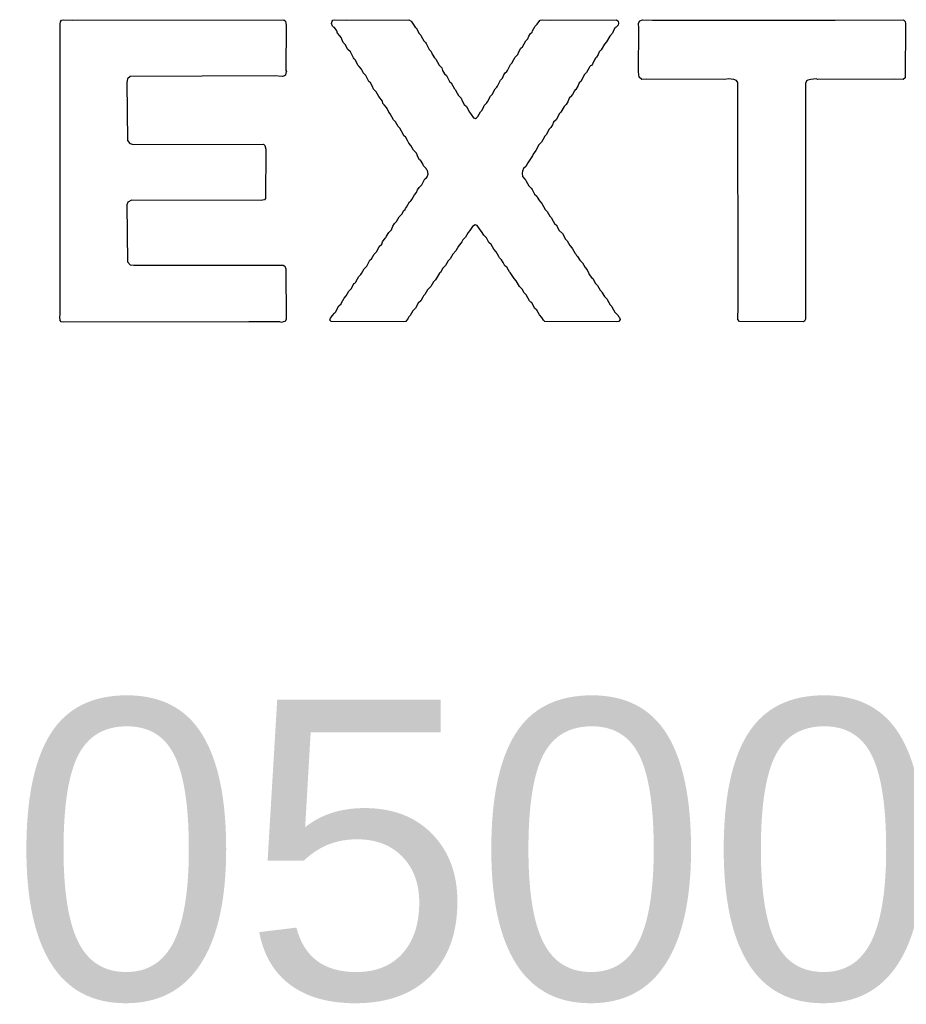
# Model space of a CAD drawing. Header units: inches. Extents: x -4 to 282, y -17 to 94.
# Tile 6 of 31: x 5.95 to 10.4, y -10.63 to -5.69. Entities that reach past the tile are written whole.
import ezdxf

# ---------------------------------------------------------------- set-up
doc = ezdxf.new("R2010")
doc.units = ezdxf.units.IN
doc.layers.add('Top Overlay', color=2, linetype='Continuous')
doc.styles.add('Arial', font='txt', dxfattribs={"height": 0.2})

msp = doc.modelspace()

# ---------------------------------------------------------------- linework, layer by layer
at = {"layer": 'Top Overlay'}
for p, q in [((6.154, -5.7119), (6.1566, -5.7014)), ((6.1553, -7.1705), (6.154, -5.7119)), ((6.1566, -5.7014), (6.1619, -5.6935)), ((6.1619, -5.6935), (6.1724, -5.6908)), ((6.1724, -5.6908), (6.2145, -5.6935)), ((6.2145, -5.6935), (7.2759, -5.6921)), ((7.2759, -5.6921), (7.2838, -5.6974)), ((7.2838, -5.6974), (7.2865, -5.7079)), ((7.2865, -5.7079), (7.2878, -5.7198)), ((7.2878, -5.7198), (7.2865, -5.9447)), ((7.5153, -5.7106), (7.5179, -5.6974)), ((7.5206, -5.7237), (7.5153, -5.7106)), ((7.5179, -5.6974), (7.5219, -5.6935)), ((7.5245, -5.7277), (7.5206, -5.7237)), ((7.5219, -5.6935), (7.5324, -5.6908)), ((7.5324, -5.6908), (7.5903, -5.6935)), ((7.5903, -5.6935), (7.902, -5.6921)), ((7.902, -5.6921), (7.9152, -5.6974)), ((7.9152, -5.6974), (7.9178, -5.7027)), ((7.9178, -5.7027), (7.9349, -5.7277)), ((8.5228, -5.7474), (8.536, -5.7237)), ((8.536, -5.7237), (8.5465, -5.7132)), ((8.5465, -5.7132), (8.5491, -5.7079)), ((8.5491, -5.7079), (8.561, -5.6935)), ((8.561, -5.6935), (8.5715, -5.6908)), ((8.5715, -5.6908), (8.6136, -5.6935)), ((8.6136, -5.6935), (8.9437, -5.6921)), ((8.9516, -5.7185), (8.9424, -5.7277)), ((8.9437, -5.6921), (8.9516, -5.6974)), ((8.9516, -5.6974), (8.9542, -5.7079)), ((8.9542, -5.7079), (8.9516, -5.7185)), ((9.0542, -5.7079), (9.0608, -5.6961)), ((9.0555, -5.7356), (9.0542, -5.7079)), ((9.0608, -5.6961), (9.0739, -5.6908)), ((9.0739, -5.6908), (9.1239, -5.6935)), ((9.1239, -5.6935), (10.0367, -5.6935)), ((10.0367, -5.6935), (10.0393, -5.6935)), ((10.0393, -5.6935), (10.3826, -5.6921)), ((10.3826, -5.6921), (10.3905, -5.7)), ((10.3905, -5.7), (10.3931, -5.7106)), ((10.3931, -5.7106), (10.3905, -5.9815)), ((7.5298, -5.7303), (7.5245, -5.7277)), ((7.5416, -5.7474), (7.5298, -5.7303)), ((7.5443, -5.7579), (7.5416, -5.7474)), ((7.5574, -5.7711), (7.5443, -5.7579)), ((7.564, -5.7803), (7.5574, -5.7711)), ((7.9349, -5.7277), (7.9388, -5.7316)), ((7.9388, -5.7316), (7.9546, -5.7605)), ((7.9546, -5.7605), (7.9625, -5.7684)), ((7.9625, -5.7684), (7.9651, -5.7737)), ((7.9651, -5.7737), (7.9783, -5.7974)), ((8.4991, -5.7868), (8.5044, -5.7737)), ((8.5044, -5.7737), (8.5123, -5.7605)), ((8.5123, -5.7605), (8.5202, -5.7527)), ((8.5202, -5.7527), (8.5228, -5.7474)), ((8.9095, -5.7737), (8.8937, -5.8026)), ((8.924, -5.7592), (8.9095, -5.7737)), ((8.9305, -5.7421), (8.924, -5.7592)), ((8.9371, -5.7303), (8.9305, -5.7421)), ((8.9424, -5.7277), (8.9371, -5.7303)), ((9.0542, -5.9526), (9.0555, -5.7356)), ((7.5732, -5.8053), (7.564, -5.7803)), ((7.5837, -5.8158), (7.5732, -5.8053)), ((7.5969, -5.8395), (7.5837, -5.8158)), ((7.9783, -5.7974), (7.9862, -5.8053)), ((7.9862, -5.8053), (7.9888, -5.8105)), ((7.9888, -5.8105), (8.0046, -5.8395)), ((8.4728, -5.8263), (8.4886, -5.7974)), ((8.4886, -5.7974), (8.4991, -5.7868)), ((8.8832, -5.8132), (8.8674, -5.8421)), ((8.8937, -5.8026), (8.8832, -5.8132)), ((7.61, -5.8526), (7.5969, -5.8395)), ((7.6258, -5.8815), (7.61, -5.8526)), ((8.0046, -5.8395), (8.0151, -5.85)), ((8.0151, -5.85), (8.0204, -5.8631)), ((8.0204, -5.8631), (8.0309, -5.8815)), ((8.436, -5.8789), (8.4492, -5.8658)), ((8.4492, -5.8658), (8.4544, -5.8526)), ((8.4544, -5.8526), (8.4649, -5.8342)), ((8.4649, -5.8342), (8.4728, -5.8263)), ((8.8516, -5.8658), (8.8437, -5.8789)), ((8.8569, -5.8526), (8.8516, -5.8658)), ((8.8674, -5.8421), (8.8569, -5.8526)), ((7.6284, -5.8868), (7.6258, -5.8815)), ((7.6337, -5.8921), (7.6284, -5.8868)), ((7.6495, -5.921), (7.6337, -5.8921)), ((7.6534, -5.925), (7.6495, -5.921)), ((8.0309, -5.8815), (8.0388, -5.8894)), ((8.0388, -5.8894), (8.0546, -5.9184)), ((8.0546, -5.9184), (8.0677, -5.9315)), ((8.3965, -5.9447), (8.4123, -5.9157)), ((8.4123, -5.9157), (8.4202, -5.9079)), ((8.4202, -5.9079), (8.4229, -5.9026)), ((8.4229, -5.9026), (8.436, -5.8789)), ((8.8135, -5.9223), (8.8095, -5.9263)), ((8.8188, -5.9197), (8.8135, -5.9223)), ((8.8227, -5.9131), (8.8188, -5.9197)), ((8.8358, -5.8894), (8.8227, -5.9131)), ((8.8385, -5.8842), (8.8358, -5.8894)), ((8.8437, -5.8789), (8.8385, -5.8842)), ((7.2838, -5.9684), (7.2799, -5.9723)), ((7.2865, -5.9578), (7.2838, -5.9684)), ((7.2865, -5.9447), (7.2891, -5.9499)), ((7.2891, -5.9499), (7.2865, -5.9578)), ((7.6653, -5.9394), (7.6534, -5.925)), ((7.6679, -5.9447), (7.6653, -5.9394)), ((7.6731, -5.9578), (7.6679, -5.9447)), ((7.6863, -5.971), (7.6731, -5.9578)), ((7.6995, -5.9947), (7.6863, -5.971)), ((8.0677, -5.9315), (8.0717, -5.946)), ((8.0717, -5.946), (8.0822, -5.9618)), ((8.0822, -5.9618), (8.0914, -5.971)), ((8.0914, -5.971), (8.1072, -5.9999)), ((8.3729, -5.9841), (8.3794, -5.967)), ((8.3794, -5.967), (8.386, -5.9578)), ((8.386, -5.9578), (8.3939, -5.9499)), ((8.3939, -5.9499), (8.3965, -5.9447)), ((8.7832, -5.9657), (8.7648, -5.9999)), ((8.7938, -5.9552), (8.7832, -5.9657)), ((8.8069, -5.9315), (8.7938, -5.9552)), ((8.8095, -5.9263), (8.8069, -5.9315)), ((9.0568, -5.9789), (9.0542, -5.9526)), ((6.492, -5.9868), (6.4894, -6.0052)), ((6.4894, -6.0052), (6.492, -6.2972)), ((6.5065, -5.9749), (6.492, -5.9868)), ((7.2273, -5.9723), (6.5065, -5.9749)), ((7.2694, -5.9749), (7.2273, -5.9723)), ((7.2799, -5.9723), (7.2694, -5.9749)), ((7.7021, -5.9999), (7.6995, -5.9947)), ((7.71, -6.0078), (7.7021, -5.9999)), ((7.7205, -6.0262), (7.71, -6.0078)), ((8.1072, -5.9999), (8.1151, -6.0078)), ((8.1151, -6.0078), (8.1309, -6.0367)), ((8.3466, -6.0236), (8.3624, -5.9947)), ((8.3624, -5.9947), (8.3729, -5.9841)), ((8.7517, -6.021), (8.7398, -6.0407)), ((8.7569, -6.0078), (8.7517, -6.021)), ((8.7648, -5.9999), (8.7569, -6.0078)), ((9.0713, -5.9907), (9.0568, -5.9789)), ((9.0936, -5.9894), (9.0713, -5.9907)), ((9.4869, -5.9907), (9.0936, -5.9894)), ((9.5053, -5.9881), (9.4869, -5.9907)), ((9.5316, -5.9907), (9.5053, -5.9881)), ((9.5448, -5.996), (9.5316, -5.9907)), ((9.5514, -6.0052), (9.5448, -5.996)), ((9.554, -7.1284), (9.5514, -6.0052)), ((9.896, -5.9973), (9.8907, -6.0104)), ((9.8907, -6.0104), (9.892, -7.1929)), ((9.9025, -5.9933), (9.896, -5.9973)), ((9.9183, -5.9907), (9.9025, -5.9933)), ((9.9446, -5.9881), (9.9183, -5.9907)), ((9.9525, -5.9907), (9.9446, -5.9881)), ((10.3353, -5.9894), (9.9525, -5.9907)), ((10.3813, -5.9907), (10.3353, -5.9894)), ((10.3905, -5.9815), (10.3813, -5.9907)), ((7.7258, -6.0394), (7.7205, -6.0262)), ((7.7389, -6.0525), (7.7258, -6.0394)), ((7.7521, -6.0762), (7.7389, -6.0525)), ((8.1309, -6.0367), (8.1361, -6.042)), ((8.1361, -6.042), (8.1388, -6.0473)), ((8.1388, -6.0473), (8.1519, -6.0709)), ((8.1519, -6.0709), (8.1651, -6.0841)), ((8.3124, -6.0736), (8.3203, -6.0657)), ((8.3203, -6.0657), (8.336, -6.0367)), ((8.336, -6.0367), (8.3439, -6.0289)), ((8.3439, -6.0289), (8.3466, -6.0236)), ((8.7227, -6.0657), (8.7135, -6.0775)), ((8.7333, -6.0473), (8.7227, -6.0657)), ((8.7359, -6.042), (8.7333, -6.0473)), ((8.7398, -6.0407), (8.7359, -6.042)), ((7.7705, -6.0999), (7.7521, -6.0762)), ((7.7731, -6.1104), (7.7705, -6.0999)), ((7.7797, -6.117), (7.7731, -6.1104)), ((7.7915, -6.1314), (7.7797, -6.117)), ((8.1651, -6.0841), (8.1703, -6.0973)), ((8.1703, -6.0973), (8.1808, -6.1157)), ((8.1808, -6.1157), (8.1914, -6.1262)), ((8.2808, -6.1209), (8.294, -6.1078)), ((8.294, -6.1078), (8.2966, -6.1025)), ((8.2966, -6.1025), (8.3124, -6.0736)), ((8.6912, -6.1157), (8.6806, -6.1262)), ((8.6991, -6.1025), (8.6912, -6.1157)), ((8.707, -6.0841), (8.6991, -6.1025)), ((8.7096, -6.0788), (8.707, -6.0841)), ((8.7135, -6.0775), (8.7096, -6.0788)), ((7.7942, -6.1367), (7.7915, -6.1314)), ((7.802, -6.1551), (7.7942, -6.1367)), ((7.8099, -6.163), (7.802, -6.1551)), ((7.8257, -6.192), (7.8099, -6.163)), ((8.1914, -6.1262), (8.2072, -6.1551)), ((8.2072, -6.1551), (8.2124, -6.1604)), ((8.2124, -6.1604), (8.215, -6.1656)), ((8.215, -6.1656), (8.2269, -6.1827)), ((8.2492, -6.1762), (8.2624, -6.1525)), ((8.2624, -6.1525), (8.2703, -6.1446)), ((8.2703, -6.1446), (8.2782, -6.1262)), ((8.2782, -6.1262), (8.2808, -6.1209)), ((8.6543, -6.1683), (8.6412, -6.192)), ((8.657, -6.163), (8.6543, -6.1683)), ((8.6649, -6.1551), (8.657, -6.163)), ((8.6806, -6.1262), (8.6649, -6.1551)), ((7.8362, -6.2025), (7.8257, -6.192)), ((7.8494, -6.2261), (7.8362, -6.2025)), ((8.2269, -6.1827), (8.2374, -6.1854)), ((8.2374, -6.1854), (8.2427, -6.1827)), ((8.2427, -6.1827), (8.2492, -6.1762)), ((8.6228, -6.2183), (8.6149, -6.2314)), ((8.628, -6.2051), (8.6228, -6.2183)), ((8.6412, -6.192), (8.628, -6.2051)), ((7.8573, -6.234), (7.8494, -6.2261)), ((7.8757, -6.2682), (7.8573, -6.234)), ((7.8783, -6.2735), (7.8757, -6.2682)), ((8.5912, -6.2682), (8.5833, -6.2761)), ((8.607, -6.2393), (8.5912, -6.2682)), ((8.6149, -6.2314), (8.607, -6.2393)), ((6.492, -6.2972), (6.5039, -6.3116)), ((6.5039, -6.3116), (6.5223, -6.3169)), ((6.5223, -6.3169), (7.1733, -6.3156)), ((7.1733, -6.3156), (7.1812, -6.3208)), ((7.8862, -6.2788), (7.8783, -6.2735)), ((7.8967, -6.2972), (7.8862, -6.2788)), ((7.902, -6.3103), (7.8967, -6.2972)), ((7.9125, -6.3208), (7.902, -6.3103)), ((8.5675, -6.3051), (8.5544, -6.3182)), ((8.5807, -6.2814), (8.5675, -6.3051)), ((8.5833, -6.2761), (8.5807, -6.2814)), ((7.1812, -6.3208), (7.1865, -6.3393)), ((7.1865, -6.3393), (7.1839, -6.5865)), ((7.9257, -6.3445), (7.9125, -6.3208)), ((7.9415, -6.3603), (7.9257, -6.3445)), ((7.9494, -6.3814), (7.9415, -6.3603)), ((8.5254, -6.3656), (8.5228, -6.3735)), ((8.5386, -6.3472), (8.5254, -6.3656)), ((8.5544, -6.3182), (8.5386, -6.3472)), ((7.9559, -6.3932), (7.9494, -6.3814)), ((7.9612, -6.3958), (7.9559, -6.3932)), ((7.973, -6.4129), (7.9612, -6.3958)), ((7.9757, -6.4234), (7.973, -6.4129)), ((8.4991, -6.4077), (8.4886, -6.4261)), ((8.5228, -6.3735), (8.4991, -6.4077)), ((7.9888, -6.4366), (7.9757, -6.4234)), ((7.9914, -6.4419), (7.9888, -6.4366)), ((7.9967, -6.4471), (7.9914, -6.4419)), ((7.9941, -6.4787), (7.9993, -6.4655)), ((7.9993, -6.4655), (7.9967, -6.4471)), ((8.4728, -6.4497), (8.4702, -6.4603)), ((8.4702, -6.4603), (8.4728, -6.4761)), ((8.4781, -6.4366), (8.4728, -6.4497)), ((8.4886, -6.4261), (8.4781, -6.4366)), ((7.9678, -6.5181), (7.9836, -6.4892)), ((7.9836, -6.4892), (7.9914, -6.4839)), ((7.9914, -6.4839), (7.9941, -6.4787)), ((8.4728, -6.4761), (8.4847, -6.4905)), ((8.4847, -6.4905), (8.4886, -6.4945)), ((8.4886, -6.4945), (8.4912, -6.4997)), ((8.4912, -6.4997), (8.5044, -6.5234)), ((7.9309, -6.5681), (7.9415, -6.5576)), ((7.9415, -6.5576), (7.9467, -6.5444)), ((7.9467, -6.5444), (7.9546, -6.5313)), ((7.9546, -6.5313), (7.9678, -6.5181)), ((8.5044, -6.5234), (8.5176, -6.5366)), ((8.5176, -6.5366), (8.5202, -6.5418)), ((8.5202, -6.5418), (8.5333, -6.5655)), ((6.4934, -6.6063), (6.4894, -6.6181)), ((6.5118, -6.5957), (6.4934, -6.6063)), ((7.1628, -6.5971), (6.5118, -6.5957)), ((7.1694, -6.5957), (7.1628, -6.5971)), ((7.1799, -6.5931), (7.1694, -6.5957)), ((7.1839, -6.5865), (7.1799, -6.5931)), ((7.8915, -6.6313), (7.906, -6.6036)), ((7.906, -6.6036), (7.9112, -6.601)), ((7.9112, -6.601), (7.9152, -6.5971)), ((7.9152, -6.5971), (7.9178, -6.5918)), ((7.9178, -6.5918), (7.9309, -6.5681)), ((8.5333, -6.5655), (8.5439, -6.576)), ((8.5439, -6.576), (8.5465, -6.5813)), ((8.5465, -6.5813), (8.557, -6.5997)), ((8.557, -6.5997), (8.5702, -6.6128)), ((8.5702, -6.6128), (8.5859, -6.6418)), ((6.4894, -6.6181), (6.492, -6.9048)), ((7.8678, -6.6654), (7.8783, -6.647)), ((7.8783, -6.647), (7.8836, -6.6418)), ((7.8836, -6.6418), (7.8862, -6.6365)), ((7.8862, -6.6365), (7.8915, -6.6313)), ((8.5859, -6.6418), (8.5965, -6.6523)), ((8.5965, -6.6523), (8.6096, -6.676)), ((7.831, -6.7128), (7.8415, -6.7023)), ((7.8415, -6.7023), (7.8547, -6.6786)), ((7.8547, -6.6786), (7.8678, -6.6654)), ((8.6096, -6.676), (8.6175, -6.6839)), ((8.6175, -6.6839), (8.6201, -6.6891)), ((8.6201, -6.6891), (8.6333, -6.7128)), ((7.7915, -6.7759), (7.802, -6.7575)), ((7.802, -6.7575), (7.8152, -6.7444)), ((7.8152, -6.7444), (7.8231, -6.726)), ((7.8231, -6.726), (7.831, -6.7128)), ((8.1993, -6.7575), (8.1861, -6.7812)), ((8.2085, -6.7483), (8.1993, -6.7575)), ((8.2216, -6.7273), (8.2085, -6.7483)), ((8.2348, -6.7194), (8.2216, -6.7273)), ((8.2453, -6.722), (8.2348, -6.7194)), ((8.2571, -6.7391), (8.2453, -6.722)), ((8.2598, -6.7444), (8.2571, -6.7391)), ((8.2677, -6.7523), (8.2598, -6.7444)), ((8.2782, -6.7707), (8.2677, -6.7523)), ((8.6333, -6.7128), (8.6438, -6.7233)), ((8.6438, -6.7233), (8.6464, -6.7286)), ((8.6464, -6.7286), (8.657, -6.747)), ((8.657, -6.747), (8.6728, -6.7628)), ((7.7679, -6.8154), (7.7705, -6.8049)), ((7.7705, -6.8049), (7.7836, -6.7865)), ((7.7836, -6.7865), (7.7889, -6.7812)), ((7.7889, -6.7812), (7.7915, -6.7759)), ((8.1651, -6.8101), (8.1545, -6.8206)), ((8.1677, -6.8049), (8.1651, -6.8101)), ((8.169, -6.8036), (8.1677, -6.8049)), ((8.173, -6.7943), (8.169, -6.8036)), ((8.1861, -6.7812), (8.173, -6.7943)), ((8.2913, -6.7838), (8.2782, -6.7707)), ((8.3045, -6.8075), (8.2913, -6.7838)), ((8.315, -6.818), (8.3045, -6.8075)), ((8.6728, -6.7628), (8.6885, -6.7917)), ((8.6885, -6.7917), (8.6964, -6.7996)), ((8.6964, -6.7996), (8.7096, -6.8233)), ((7.7284, -6.8654), (7.7415, -6.8522)), ((7.7415, -6.8522), (7.7547, -6.8285)), ((7.7547, -6.8285), (7.7679, -6.8154)), ((8.1388, -6.8496), (8.123, -6.8654)), ((8.1519, -6.8259), (8.1388, -6.8496)), ((8.1545, -6.8206), (8.1519, -6.8259)), ((8.3282, -6.8417), (8.315, -6.818)), ((8.3413, -6.8548), (8.3282, -6.8417)), ((8.3545, -6.8785), (8.3413, -6.8548)), ((8.7096, -6.8233), (8.7201, -6.8338)), ((8.7201, -6.8338), (8.7227, -6.8391)), ((8.7227, -6.8391), (8.7359, -6.8627)), ((6.492, -6.9048), (6.5065, -6.9193)), ((7.6916, -6.9259), (7.7073, -6.8969)), ((7.7073, -6.8969), (7.7152, -6.889)), ((7.7152, -6.889), (7.7284, -6.8654)), ((8.0993, -6.8996), (8.0861, -6.9232)), ((8.1098, -6.889), (8.0993, -6.8996)), ((8.123, -6.8654), (8.1098, -6.889)), ((8.3571, -6.8838), (8.3545, -6.8785)), ((8.3676, -6.8943), (8.3571, -6.8838)), ((8.3755, -6.9075), (8.3676, -6.8943)), ((8.3847, -6.9246), (8.3755, -6.9075)), ((8.7359, -6.8627), (8.7412, -6.868)), ((8.7412, -6.868), (8.7438, -6.8733)), ((8.7438, -6.8733), (8.749, -6.8785)), ((8.749, -6.8785), (8.7596, -6.8969)), ((8.7596, -6.8969), (8.7727, -6.9101)), ((6.5065, -6.9193), (6.5249, -6.9219)), ((6.5249, -6.9219), (7.2733, -6.9206)), ((7.2733, -6.9206), (7.2812, -6.9259)), ((7.2812, -6.9259), (7.2865, -6.939)), ((7.2865, -6.939), (7.2878, -7.1929)), ((7.6653, -6.9627), (7.6784, -6.939)), ((7.6784, -6.939), (7.6916, -6.9259)), ((8.0612, -6.9588), (8.0559, -6.9614)), ((8.073, -6.9364), (8.0612, -6.9588)), ((8.0861, -6.9232), (8.073, -6.9364)), ((8.3939, -6.9311), (8.3847, -6.9246)), ((8.4071, -6.9548), (8.3939, -6.9311)), ((8.411, -6.9588), (8.4071, -6.9548)), ((8.4281, -6.9837), (8.411, -6.9588)), ((8.7727, -6.9101), (8.7859, -6.9338)), ((8.7859, -6.9338), (8.7964, -6.9443)), ((8.7964, -6.9443), (8.8043, -6.9627)), ((7.6324, -7.0114), (7.6363, -7.0074)), ((7.6363, -7.0074), (7.639, -7.0022)), ((7.639, -7.0022), (7.6521, -6.9785)), ((7.6521, -6.9785), (7.6626, -6.968)), ((7.6626, -6.968), (7.6653, -6.9627)), ((8.0256, -7.0048), (8.0125, -7.0285)), ((8.0362, -6.9943), (8.0256, -7.0048)), ((8.0559, -6.9614), (8.0362, -6.9943)), ((8.4307, -6.989), (8.4281, -6.9837)), ((8.4413, -6.9995), (8.4307, -6.989)), ((8.4571, -7.0285), (8.4413, -6.9995)), ((8.8043, -6.9627), (8.8069, -6.968)), ((8.8069, -6.968), (8.8188, -6.9824)), ((8.8188, -6.9824), (8.8253, -6.989)), ((8.8253, -6.989), (8.8385, -7.0127)), ((7.589, -7.0758), (7.6021, -7.0521)), ((7.6021, -7.0521), (7.6153, -7.039)), ((7.6153, -7.039), (7.6271, -7.014)), ((7.6271, -7.014), (7.6324, -7.0114)), ((7.9967, -7.0442), (7.9836, -7.0679)), ((8.0125, -7.0285), (7.9967, -7.0442)), ((8.4702, -7.0416), (8.4571, -7.0285)), ((8.4807, -7.06), (8.4702, -7.0416)), ((8.8385, -7.0127), (8.849, -7.0232)), ((8.849, -7.0232), (8.8622, -7.0469)), ((8.8622, -7.0469), (8.87, -7.0548)), ((8.87, -7.0548), (8.8727, -7.06)), ((7.5653, -7.11), (7.5785, -7.0863)), ((7.5785, -7.0863), (7.589, -7.0758)), ((7.9625, -7.0995), (7.9494, -7.1126)), ((7.973, -7.0811), (7.9625, -7.0995)), ((7.9757, -7.0758), (7.973, -7.0811)), ((7.9836, -7.0679), (7.9757, -7.0758)), ((8.4912, -7.0706), (8.4807, -7.06)), ((8.507, -7.0995), (8.4912, -7.0706)), ((8.5136, -7.1061), (8.507, -7.0995)), ((8.5189, -7.1087), (8.5136, -7.1061)), ((8.8727, -7.06), (8.8832, -7.0784)), ((8.8832, -7.0784), (8.8964, -7.0916)), ((8.8964, -7.0916), (8.899, -7.0969)), ((8.899, -7.0969), (8.9121, -7.1205)), ((7.5298, -7.1613), (7.5364, -7.1547)), ((7.5364, -7.1547), (7.539, -7.1495)), ((7.539, -7.1495), (7.5521, -7.1258)), ((7.5521, -7.1258), (7.5627, -7.1153)), ((7.5627, -7.1153), (7.5653, -7.11)), ((7.9231, -7.1495), (7.9099, -7.1731)), ((7.9362, -7.1363), (7.9231, -7.1495)), ((7.9494, -7.1126), (7.9362, -7.1363)), ((8.5333, -7.1363), (8.5189, -7.1087)), ((8.5439, -7.1468), (8.5333, -7.1363)), ((8.557, -7.1705), (8.5439, -7.1468)), ((8.9121, -7.1205), (8.92, -7.1284)), ((8.92, -7.1284), (8.9227, -7.1337)), ((8.9227, -7.1337), (8.9358, -7.1574)), ((9.5514, -7.1942), (9.554, -7.1284)), ((6.1527, -7.181), (6.1553, -7.1705)), ((6.1553, -7.1994), (6.1527, -7.181)), ((6.1606, -7.2047), (6.1553, -7.1994)), ((6.1711, -7.2073), (6.1606, -7.2047)), ((7.101, -7.206), (6.1711, -7.2073)), ((7.1036, -7.206), (7.101, -7.206)), ((7.2562, -7.206), (7.1036, -7.206)), ((7.2641, -7.2087), (7.2562, -7.206)), ((7.272, -7.206), (7.2641, -7.2087)), ((7.2825, -7.2034), (7.272, -7.206)), ((7.2878, -7.1929), (7.2825, -7.2034)), ((7.5074, -7.1968), (7.5101, -7.1863)), ((7.514, -7.2034), (7.5074, -7.1968)), ((7.5101, -7.1863), (7.5153, -7.181)), ((7.877, -7.206), (7.514, -7.2034)), ((7.5153, -7.181), (7.5179, -7.1758)), ((7.5179, -7.1758), (7.5298, -7.1613)), ((7.8875, -7.2034), (7.877, -7.206)), ((7.8994, -7.1863), (7.8875, -7.2034)), ((7.902, -7.181), (7.8994, -7.1863)), ((7.9099, -7.1731), (7.902, -7.181)), ((8.5702, -7.1837), (8.557, -7.1705)), ((8.5781, -7.1968), (8.5702, -7.1837)), ((8.5846, -7.2034), (8.5781, -7.1968)), ((8.945, -7.206), (8.5846, -7.2034)), ((8.9358, -7.1574), (8.9516, -7.1731)), ((8.9555, -7.2034), (8.945, -7.206)), ((8.9516, -7.1731), (8.9542, -7.1784)), ((8.9542, -7.1784), (8.9595, -7.1837)), ((8.9595, -7.1994), (8.9555, -7.2034)), ((8.9595, -7.1837), (8.9621, -7.1942)), ((8.9621, -7.1942), (8.9595, -7.1994)), ((9.5606, -7.2034), (9.5514, -7.1942)), ((9.8815, -7.206), (9.5606, -7.2034)), ((9.8854, -7.2021), (9.8815, -7.206)), ((9.892, -7.1929), (9.8854, -7.2021))]:
    msp.add_line(p, q, dxfattribs=at)

# ---------------------------------------------------------------- texts
at = {"layer": 'Top Overlay', "style": 'Arial'}
msp.add_text('NS-S-0500201-1.0 RTU', height=1.5, rotation=360, dxfattribs=at).set_placement((0.2, -10.6))

doc.saveas('drawing.dxf')
